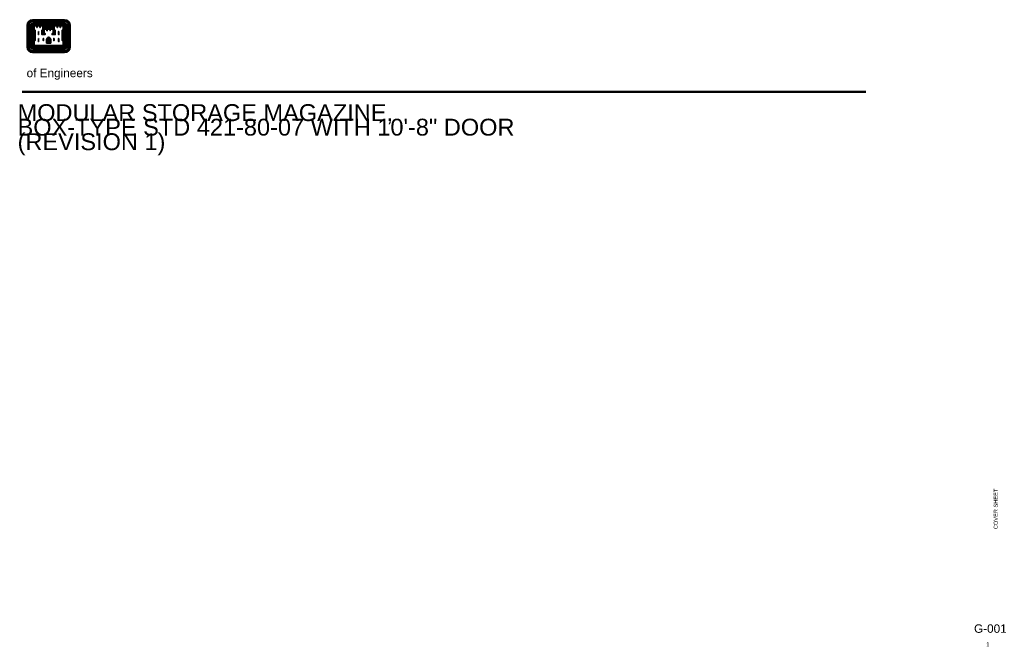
# Paper-space layout 'Layout1' of a CAD drawing. Header units: inches. Extents: x 3.5 to 32.7, y 0.6 to 19.2.
import ezdxf
from ezdxf.enums import TextEntityAlignment as Align

# ---------------------------------------------------------------- set-up
doc = ezdxf.new("R2010")
doc.units = ezdxf.units.IN
doc.header["$MEASUREMENT"] = 0
doc.layers.add('G-ANNO-TEXT', color=7, linetype='Continuous', lineweight=18)
doc.layers.add('G-ANNO-TTLB', color=4, linetype='Continuous', lineweight=50)
doc.styles.add('Title Block - General', font='arial.ttf', dxfattribs={"height": 0.12})
doc.styles.add('Title Block - Project Info', font='arial.ttf', dxfattribs={"height": 0.12})

psp = doc.layouts.get("Layout1")

# ---------------------------------------------------------------- linework, layer by layer
at = {"layer": 'G-ANNO-TEXT', "color": 7, "linetype": 'Continuous', "lineweight": 50}
psp.add_line((3.610049, 17.09342), (28.638094, 17.09342), dxfattribs=at)
at = {"layer": 'G-ANNO-TTLB', "color": 1, "linetype": 'Continuous', "lineweight": 35}
for p, q in [((3.752317, 19.063397), (3.752317, 18.424626)), ((3.762171, 19.063397), (3.762171, 18.424626)), ((3.776921, 19.063397), (3.776921, 18.424626)), ((3.789713, 19.063397), (3.789713, 18.424626)), ((3.802525, 19.063397), (3.802525, 18.424626)), ((3.857629, 19.063397), (3.857629, 18.424626)), ((3.871421, 19.063397), (3.871421, 18.424626)), ((3.884213, 19.063397), (3.884213, 18.424626)), ((3.897983, 19.063397), (3.897983, 18.424626)), ((3.911775, 19.063397), (3.911775, 18.424626)), ((4.866483, 19.231688), (3.920629, 19.231688)), ((4.866483, 19.221855), (3.920629, 19.221855)), ((4.866483, 19.208084), (3.920629, 19.208084)), ((4.866483, 19.195272), (3.920629, 19.195272)), ((4.866483, 19.181501), (3.920629, 19.181501)), ((4.866483, 19.128355), (3.920629, 19.128355)), ((4.866483, 19.113584), (3.920629, 19.113584)), ((4.866483, 19.099813), (3.920629, 19.099813)), ((4.866483, 19.086022), (3.920629, 19.086022)), ((4.866483, 19.07323), (3.920629, 19.07323)), ((3.924567, 19.063397), (3.924567, 18.428564)), ((3.938338, 19.063397), (3.938338, 18.443314)), ((4.246421, 19.059459), (4.538733, 19.059459)), ((4.246421, 19.046668), (4.538733, 19.046668)), ((4.246421, 19.034855), (4.538733, 19.034855)), ((4.246421, 19.020084), (4.538733, 19.020084)), ((4.246421, 19.007293), (4.538733, 19.007293)), ((4.246421, 18.993501), (4.538733, 18.993501)), ((4.848775, 19.063397), (4.848775, 18.443314)), ((4.861566, 19.063397), (4.861566, 18.428564)), ((4.875337, 19.063397), (4.875337, 18.424626)), ((4.889129, 19.063397), (4.889129, 18.424626)), ((4.9029, 19.063397), (4.9029, 18.424626)), ((4.915691, 19.063397), (4.915691, 18.424626)), ((4.929483, 19.063397), (4.929483, 18.424626)), ((4.983608, 19.063397), (4.983608, 18.424626)), ((4.9974, 19.063397), (4.9974, 18.424626)), ((5.010191, 19.063397), (5.010191, 18.424626)), ((5.023962, 19.063397), (5.023962, 18.424626)), ((5.033816, 19.063397), (5.033816, 18.424626)), ((3.949171, 18.927563), (3.949171, 18.600793)), ((3.962942, 18.913793), (3.962942, 18.616543)), ((4.246421, 18.97973), (4.538733, 18.97973)), ((4.82515, 18.913793), (4.82515, 18.616543)), ((4.836962, 18.926584), (4.836962, 18.602772)), ((4.866483, 18.414772), (3.920629, 18.414772)), ((4.861566, 18.428564), (3.924567, 18.428564)), ((4.848775, 18.443314), (3.938338, 18.443314)), ((4.329087, 18.534855), (4.329087, 18.639189)), ((4.329087, 18.534855), (4.457046, 18.534855)), ((4.342858, 18.534855), (4.342858, 18.639189)), ((4.35665, 18.534855), (4.35665, 18.639189)), ((4.370421, 18.534855), (4.370421, 18.639189)), ((4.385192, 18.534855), (4.385192, 18.639189)), ((4.4029, 18.534855), (4.4029, 18.639189)), ((4.415692, 18.534855), (4.415692, 18.639189)), ((4.429483, 18.534855), (4.429483, 18.639189)), ((4.443254, 18.534855), (4.443254, 18.639189)), ((4.457046, 18.534855), (4.457046, 18.639189)), ((4.866483, 18.40198), (3.920629, 18.40198)), ((4.866483, 18.388209), (3.920629, 18.388209)), ((4.866483, 18.374418), (3.920629, 18.374418)), ((4.866483, 18.361626), (3.920629, 18.361626)), ((4.866483, 18.306501), (3.920629, 18.306501)), ((4.866483, 18.29273), (3.920629, 18.29273)), ((4.866483, 18.280918), (3.920629, 18.280918)), ((4.866483, 18.267147), (3.920629, 18.267147)), ((4.866483, 18.256314), (3.920629, 18.256314))]:
    psp.add_line(p, q, dxfattribs=at)
at = {"layer": 'G-ANNO-TTLB', "color": 1, "linetype": 'Continuous', "lineweight": 35, "flags": 128}
for points in [[(3.949171, 19.063397), (3.949171, 18.941355), (3.976733, 18.913793), (3.976733, 18.616543), (3.949171, 18.588001), (3.949171, 18.452168), (4.837941, 18.452168), (4.837941, 18.588001), (4.8094, 18.616543), (4.8094, 18.913793), (4.837941, 18.941355), (4.837941, 19.063397), (4.721796, 19.063397), (4.629275, 19.063397), (4.546608, 19.063397), (4.546608, 18.941355), (4.576129, 18.913793), (4.576129, 18.806501), (4.511171, 18.806501), (4.511171, 18.816355), (4.538733, 18.843897), (4.538733, 18.964959), (4.420629, 18.964959), (4.331067, 18.964959), (4.246421, 18.964959), (4.246421, 18.843897), (4.274962, 18.816355), (4.274962, 18.806501), (4.210983, 18.806501), (4.210983, 18.913793), (4.239525, 18.941355), (4.239525, 19.063397), (4.119442, 19.063397), (4.029879, 19.063397), (3.949171, 19.063397)], [(3.962942, 19.050605), (3.962942, 18.947251), (3.990504, 18.918709), (3.990504, 18.610647), (3.962942, 18.583084), (3.962942, 18.466939), (4.82515, 18.466939), (4.82515, 18.583084), (4.797587, 18.610647), (4.797587, 18.918709), (4.82515, 18.947251), (4.82515, 19.050605), (4.742462, 19.050605), (4.742462, 19.002376), (4.734587, 19.002376), (4.734587, 19.050605), (4.651921, 19.050605), (4.651921, 19.002376), (4.644046, 19.002376), (4.644046, 19.050605), (4.561379, 19.050605), (4.561379, 18.947251), (4.588921, 18.918709), (4.588921, 18.791751), (4.498379, 18.791751), (4.498379, 18.822251), (4.525942, 18.848834), (4.525942, 18.953147), (4.443254, 18.953147), (4.443254, 18.903938), (4.4344, 18.903938), (4.4344, 18.953147), (4.351733, 18.953147), (4.351733, 18.903938), (4.342858, 18.903938), (4.342858, 18.953147), (4.261171, 18.953147), (4.261171, 18.848834), (4.288733, 18.822251), (4.288733, 18.791751), (4.196212, 18.791751), (4.196212, 18.918709), (4.225733, 18.947251), (4.225733, 19.050605), (4.143067, 19.050605), (4.143067, 19.002376), (4.135192, 19.002376), (4.135192, 19.050605), (4.051525, 19.050605), (4.051525, 19.002376), (4.04465, 19.002376), (4.04465, 19.050605), (3.962942, 19.050605)], [(4.088942, 18.884251), (4.088942, 18.791751), (4.096796, 18.791751), (4.096796, 18.884251), (4.088942, 18.884251)], [(4.232629, 18.915751), (4.223775, 18.907876), (4.223775, 18.818313), (4.253296, 18.818313), (4.233608, 18.83898), (4.233608, 18.91673)], [(4.553504, 18.915751), (4.561379, 18.907876), (4.561379, 18.818313), (4.533817, 18.818313), (4.552504, 18.83898), (4.552504, 18.91673)], [(4.697192, 18.884251), (4.697192, 18.791751), (4.688337, 18.791751), (4.688337, 18.884251), (4.697192, 18.884251)], [(4.088942, 18.674605), (4.088942, 18.584064), (4.096796, 18.584064), (4.096796, 18.674605), (4.088942, 18.674605)], [(4.23165, 18.674605), (4.23165, 18.612605), (4.240504, 18.612605), (4.240504, 18.674605), (4.23165, 18.674605)], [(4.553504, 18.674605), (4.553504, 18.612605), (4.545629, 18.612605), (4.545629, 18.674605), (4.553504, 18.674605)], [(4.697192, 18.674605), (4.697192, 18.584064), (4.688337, 18.584064), (4.688337, 18.674605), (4.697192, 18.674605)]]:
    psp.add_lwpolyline(points, dxfattribs=at)
at = {"layer": 'G-ANNO-TTLB', "color": 1, "linetype": 'Continuous', "lineweight": 35}
for centre, major_axis, ratio, start_param, end_param in [((3.919689, 19.064107), (-0.167101, 0), 0.999936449, 4.71238898, 6.283185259), ((3.919689, 19.064107), (-0.157432, 0), 0.999936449, 4.71238898, 6.283185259), ((3.919689, 19.064107), (-0.143894, 0), 0.999936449, 4.71238898, 6.283185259), ((3.919689, 19.064107), (-0.130355, 0), 0.999936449, 4.71238898, 6.283185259), ((3.919689, 19.064107), (-0.116817, 0), 0.999936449, 4.71238898, 6.283185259), ((3.919689, 19.064107), (-0.062663, 0), 0.999936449, 4.71238898, 6.283185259), ((3.919689, 19.064107), (-0.049124, 0), 0.999936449, 4.71238898, 6.283185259), ((3.919689, 19.064107), (-0.035586, 0), 0.999936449, 4.71238898, 6.283185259), ((3.919689, 19.064107), (0.022048, 0), 0.999936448, 1.570796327, 3.141592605), ((3.919689, 19.064107), (-0.00851, 0), 0.999936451, 4.71238898, 6.283185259), ((4.866592, 19.064107), (0.157432, 0), 0.999936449, 0, 1.570796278), ((4.866592, 19.064107), (0.143894, 0), 0.999936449, 0, 1.570796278), ((4.866592, 19.064107), (0.130355, 0), 0.999936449, 0, 1.570796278), ((4.866592, 19.064107), (0.116817, 0), 0.999936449, 0, 1.570796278), ((4.41647, 18.632535), (0.086615, 0), 0.999936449, 1.844255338, 3.072782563), ((4.41647, 18.632535), (-0.073077, 0), 0.999936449, 4.947481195, 6.214375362), ((3.919689, 18.423596), (0.157432, 0), 0.999936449, 3.141592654, 4.712388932), ((3.919689, 18.423596), (-0.143894, 0), 0.999936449, 0, 1.570796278), ((3.919689, 18.423596), (0.130355, 0), 0.999936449, 3.141592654, 4.712388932), ((3.919689, 18.423596), (0.116817, 0), 0.999936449, 3.141592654, 4.712388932), ((4.41647, 18.632535), (-0.059539, 0), 0.999936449, 4.947481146, 6.214375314), ((4.41647, 18.632535), (-0.046001, 0), 0.999936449, 4.947481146, 6.214375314), ((4.41647, 18.632535), (-0.032462, 0), 0.999936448, 4.947480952, 6.21437512), ((4.866592, 18.423596), (0.116817, 0), 0.999936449, 4.71238898, 6.283185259), ((4.866592, 18.423596), (0.130355, 0), 0.999936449, 4.71238898, 6.283185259), ((4.866592, 18.423596), (0.143894, 0), 0.999936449, 4.71238898, 6.283185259), ((4.866592, 18.423596), (0.157432, 0), 0.999936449, 4.71238898, 6.283185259)]:
    psp.add_ellipse(centre, major_axis=major_axis, ratio=ratio, start_param=start_param, end_param=end_param, dxfattribs=at)
at = {"layer": 'G-ANNO-TTLB', "color": 1, "linetype": 'Continuous', "lineweight": 35, "extrusion": (0, 0, -1)}
for centre, major_axis, ratio, start_param, end_param in [((4.866592, 19.064107), (0.167101, 0), 0.999936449, 4.71238898, 6.283185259), ((4.866592, 19.064107), (0.062663, 0), 0.999936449, 4.71238898, 6.283185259), ((4.866592, 19.064107), (0.049124, 0), 0.999936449, 4.71238898, 6.283185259), ((4.866592, 19.064107), (0.035586, 0), 0.99993645, 4.71238898, 6.283185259), ((4.866592, 19.064107), (0.022048, 0), 0.99993645, 4.71238898, 6.283185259), ((4.866592, 19.064107), (0.00851, 0), 0.999936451, 4.71238898, 6.283185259), ((4.369811, 18.632535), (0.073077, 0), 0.999936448, 4.947481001, 6.214375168), ((4.369811, 18.632535), (0.086615, 0), 0.999936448, 4.984749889, 6.214375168), ((3.919689, 18.423596), (-0.167101, 0), 0.999936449, 4.71238898, 6.283185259), ((3.919689, 18.423596), (-0.062663, 0), 0.999936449, 4.71238898, 6.283185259), ((3.919689, 18.423596), (-0.049124, 0), 0.999936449, 4.71238898, 6.283185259), ((3.919689, 18.423596), (-0.035586, 0), 0.99993645, 4.71238898, 6.283185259), ((3.919689, 18.423596), (-0.022048, 0), 0.99993645, 4.71238898, 6.283185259), ((3.919689, 18.423596), (-0.00851, 0), 0.999936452, 4.71238898, 6.283185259), ((4.369811, 18.632535), (0.032462, 0), 0.999936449, 4.947481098, 6.214375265), ((4.369811, 18.632535), (0.046001, 0), 0.999936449, 4.947481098, 6.214375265), ((4.369811, 18.632535), (-0.059539, 0), 0.999936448, 1.805888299, 3.072782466), ((4.866592, 18.423596), (0.167101, 0), 0.999936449, 0, 1.570796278), ((4.866592, 18.423596), (0.062663, 0), 0.999936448, 0, 1.570796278), ((4.866592, 18.423596), (0.049124, 0), 0.999936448, 0, 1.570796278), ((4.866592, 18.423596), (0.035586, 0), 0.999936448, 0, 1.570796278), ((4.866592, 18.423596), (0.022048, 0), 0.999936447, 0, 1.570796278), ((4.866592, 18.423596), (0.00851, 0), 0.999936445, 0, 1.570796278)]:
    psp.add_ellipse(centre, major_axis=major_axis, ratio=ratio, start_param=start_param, end_param=end_param, dxfattribs=at)

# ---------------------------------------------------------------- texts
at = {"layer": 'G-ANNO-TTLB', "color": 2, "linetype": 'Continuous', "lineweight": 50, "style": 'Title Block - General'}
psp.add_text('of Engineers', height=0.25, dxfattribs=at).set_placement((3.73977, 17.776021), align=Align.TOP_LEFT)
at = {"layer": 'G-ANNO-TTLB', "color": 3, "linetype": 'Continuous', "lineweight": 35, "style": 'Title Block - General'}
for s, height, p in [('G-001', 0.25, (31.847363, 1.297523)), ('1', 0.12, (32.210686, 0.767128))]:
    psp.add_text(s, height=height, dxfattribs=at).set_placement(p, align=Align.TOP_LEFT)
at = {"layer": 'G-ANNO-TTLB', "color": 3, "linetype": 'Continuous', "lineweight": 35, "insert": (3.472403, 16.725794), "char_height": 0.75, "attachment_point": 1, "line_spacing_factor": 0.517683, "style": 'Title Block - General'}
psp.add_mtext('\\H0.666667x;\\C3;MODULAR STORAGE MAGAZINE,\\PBOX-TYPE STD 421-80-07 WITH 10\'-8" DOOR\\P(REVISION 1)', dxfattribs=at)
at = {"layer": 'G-ANNO-TTLB', "color": 2, "linetype": 'Continuous', "lineweight": 25, "insert": (32.493923, 4.720763), "char_height": 0.12, "width": 3.010862, "attachment_point": 5, "rotation": 90, "line_spacing_factor": 0.9, "style": 'Title Block - Project Info'}
psp.add_mtext('COVER SHEET', dxfattribs=at)

doc.saveas('drawing.dxf')
